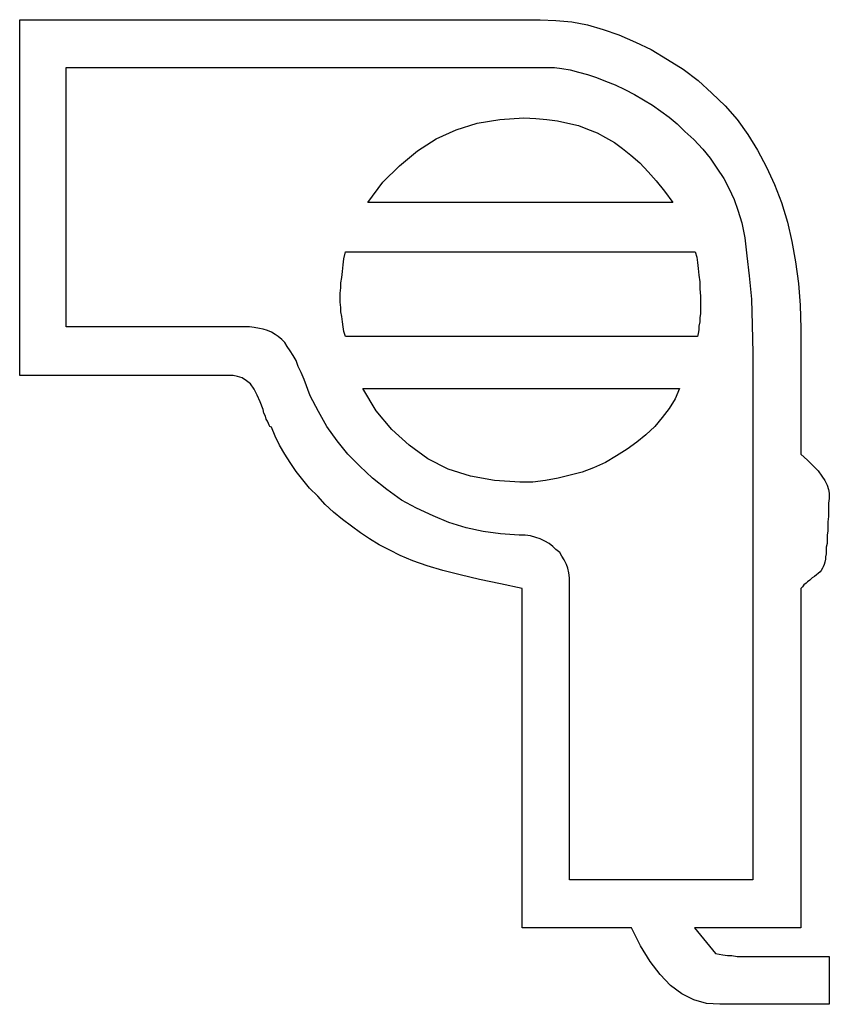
# Model space of a CAD drawing. Extents: x 0.4 to 23.7, y -0.5 to 2.1.
# Tile 5 of 5: x 21.6 to 23.7, y -0.5 to 2.1. Entities that reach past the tile are written whole.
import ezdxf

# ---------------------------------------------------------------- set-up
doc = ezdxf.new("R2010")
doc.units = 0

msp = doc.modelspace()

# ---------------------------------------------------------------- linework, layer by layer
at = {"color": 0}
for p, q in [((21.60352, 1.132813, 0.5), (21.60352, 2.060547, 0.5)), ((21.60352, 2.060547, 0.5), (22.96094, 2.060547, 0.5)), ((22.96094, 2.060547, 0.5), (23.00195, 2.058594, 0.5)), ((23.00195, 2.058594, 0.5), (23.04297, 2.054688, 0.5)), ((23.04297, 2.054688, 0.5), (23.08398, 2.046875, 0.5)), ((23.08398, 2.046875, 0.5), (23.125, 2.035156, 0.5)), ((23.125, 2.035156, 0.5), (23.16602, 2.021484, 0.5)), ((23.16602, 2.021484, 0.5), (23.20898, 2.001953, 0.5)), ((23.20898, 2.001953, 0.5), (23.25, 1.982422, 0.5)), ((23.25, 1.982422, 0.5), (23.29297, 1.957031, 0.5)), ((23.29297, 1.957031, 0.5), (23.33398, 1.931641, 0.5)), ((21.72461, 1.259766, 0.5), (21.72461, 1.935547, 0.5)), ((21.72461, 1.935547, 0.5), (22.97852, 1.935547, 0.5)), ((22.97852, 1.935547, 0.5), (22.99805, 1.935547, 0.5)), ((22.99805, 1.935547, 0.5), (23.01758, 1.933594, 0.5)), ((23.01758, 1.933594, 0.5), (23.03906, 1.929688, 0.5)), ((23.03906, 1.929688, 0.5), (23.06055, 1.923828, 0.5)), ((23.33398, 1.931641, 0.5), (23.37305, 1.902344, 0.5)), ((23.06055, 1.923828, 0.5), (23.08398, 1.917969, 0.5)), ((23.08398, 1.917969, 0.5), (23.10742, 1.910156, 0.5)), ((23.10742, 1.910156, 0.5), (23.13086, 1.900391, 0.5)), ((23.13086, 1.900391, 0.5), (23.15625, 1.890625, 0.5)), ((23.37305, 1.902344, 0.5), (23.4082, 1.869141, 0.5)), ((23.15625, 1.890625, 0.5), (23.18164, 1.878906, 0.5)), ((23.18164, 1.878906, 0.5), (23.20703, 1.865234, 0.5)), ((23.20703, 1.865234, 0.5), (23.23047, 1.851563, 0.5)), ((23.23047, 1.851563, 0.5), (23.25391, 1.837891, 0.5)), ((23.4082, 1.869141, 0.5), (23.44336, 1.835938, 0.5)), ((23.25391, 1.837891, 0.5), (23.27539, 1.822266, 0.5)), ((23.27539, 1.822266, 0.5), (23.29688, 1.806641, 0.5)), ((23.44336, 1.835938, 0.5), (23.47461, 1.800781, 0.5)), ((22.79688, 1.791016, 0.5), (22.85547, 1.800781, 0.5)), ((22.85547, 1.800781, 0.5), (22.91797, 1.804688, 0.5)), ((22.91797, 1.804688, 0.5), (22.94922, 1.802734, 0.5)), ((22.94922, 1.802734, 0.5), (22.97852, 1.800781, 0.5)), ((22.97852, 1.800781, 0.5), (23.00586, 1.796875, 0.5)), ((23.00586, 1.796875, 0.5), (23.0332, 1.791016, 0.5)), ((23.29688, 1.806641, 0.5), (23.31836, 1.789063, 0.5)), ((23.47461, 1.800781, 0.5), (23.50195, 1.761719, 0.5)), ((22.68945, 1.75, 0.5), (22.74219, 1.773438, 0.5)), ((22.74219, 1.773438, 0.5), (22.79688, 1.791016, 0.5)), ((23.0332, 1.791016, 0.5), (23.06055, 1.785156, 0.5)), ((23.06055, 1.785156, 0.5), (23.08398, 1.775391, 0.5)), ((23.08398, 1.775391, 0.5), (23.10938, 1.765625, 0.5)), ((23.31836, 1.789063, 0.5), (23.33789, 1.769531, 0.5)), ((22.64063, 1.71875, 0.5), (22.68945, 1.75, 0.5)), ((23.10938, 1.765625, 0.5), (23.13086, 1.753906, 0.5)), ((23.13086, 1.753906, 0.5), (23.1543, 1.740234, 0.5)), ((23.33789, 1.769531, 0.5), (23.36133, 1.748047, 0.5)), ((23.36133, 1.748047, 0.5), (23.38477, 1.722656, 0.5)), ((23.50195, 1.761719, 0.5), (23.52734, 1.720703, 0.5)), ((23.1543, 1.740234, 0.5), (23.17578, 1.724609, 0.5)), ((23.17578, 1.724609, 0.5), (23.19727, 1.707031, 0.5)), ((23.38477, 1.722656, 0.5), (23.4043, 1.699219, 0.5)), ((23.52734, 1.720703, 0.5), (23.55078, 1.675781, 0.5)), ((22.59375, 1.679688, 0.5), (22.64063, 1.71875, 0.5)), ((23.19727, 1.707031, 0.5), (23.2207, 1.6875, 0.5)), ((23.4043, 1.699219, 0.5), (23.42188, 1.673828, 0.5)), ((22.55078, 1.636719, 0.5), (22.59375, 1.679688, 0.5)), ((23.2207, 1.6875, 0.5), (23.24219, 1.664063, 0.5)), ((23.42188, 1.673828, 0.5), (23.43945, 1.646484, 0.5)), ((23.55078, 1.675781, 0.5), (23.57227, 1.630859, 0.5)), ((23.24219, 1.664063, 0.5), (23.26367, 1.640625, 0.5)), ((23.43945, 1.646484, 0.5), (23.45313, 1.621094, 0.5)), ((22.51172, 1.583984, 0.5), (22.55078, 1.636719, 0.5)), ((23.26367, 1.640625, 0.5), (23.28516, 1.613281, 0.5)), ((23.45313, 1.621094, 0.5), (23.4668, 1.591797, 0.5)), ((23.57227, 1.630859, 0.5), (23.58984, 1.583984, 0.5)), ((23.28516, 1.613281, 0.5), (23.30664, 1.583984, 0.5)), ((23.4668, 1.591797, 0.5), (23.47656, 1.564453, 0.5)), ((23.30664, 1.583984, 0.5), (22.51172, 1.583984, 0.5)), ((23.58984, 1.583984, 0.5), (23.60547, 1.533203, 0.5)), ((23.47656, 1.564453, 0.5), (23.48633, 1.53125, 0.5)), ((23.48633, 1.53125, 0.5), (23.49414, 1.492188, 0.5)), ((23.60547, 1.533203, 0.5), (23.61719, 1.482422, 0.5)), ((23.49414, 1.492188, 0.5), (23.5, 1.445313, 0.5)), ((23.61719, 1.482422, 0.5), (23.62695, 1.429688, 0.5)), ((22.44727, 1.421875, 0.5), (22.44922, 1.4375, 0.5)), ((22.44922, 1.4375, 0.5), (22.45313, 1.455078, 0.5)), ((22.45313, 1.455078, 0.5), (23.36523, 1.455078, 0.5)), ((23.36523, 1.455078, 0.5), (23.36914, 1.441406, 0.5)), ((23.36914, 1.441406, 0.5), (23.37109, 1.427734, 0.5)), ((23.5, 1.445313, 0.5), (23.50586, 1.392578, 0.5)), ((22.44531, 1.404297, 0.5), (22.44727, 1.421875, 0.5)), ((23.37109, 1.427734, 0.5), (23.37305, 1.412109, 0.5)), ((23.37305, 1.412109, 0.5), (23.375, 1.394531, 0.5)), ((23.62695, 1.429688, 0.5), (23.63477, 1.373047, 0.5)), ((22.44141, 1.375, 0.5), (22.44336, 1.388672, 0.5)), ((22.44336, 1.388672, 0.5), (22.44531, 1.404297, 0.5)), ((23.375, 1.394531, 0.5), (23.37695, 1.376953, 0.5)), ((23.50586, 1.392578, 0.5), (23.51172, 1.332031, 0.5)), ((22.43945, 1.347656, 0.5), (22.44141, 1.361328, 0.5)), ((22.44141, 1.361328, 0.5), (22.44141, 1.375, 0.5)), ((23.37695, 1.376953, 0.5), (23.37695, 1.359375, 0.5)), ((23.63477, 1.373047, 0.5), (23.63867, 1.316406, 0.5)), ((22.43945, 1.335938, 0.5), (22.43945, 1.347656, 0.5)), ((22.43945, 1.324219, 0.5), (22.43945, 1.335938, 0.5)), ((23.37695, 1.359375, 0.5), (23.37891, 1.339844, 0.5)), ((23.37891, 1.339844, 0.5), (23.37891, 1.320313, 0.5)), ((22.44141, 1.310547, 0.5), (22.43945, 1.324219, 0.5)), ((22.44141, 1.298828, 0.5), (22.44141, 1.310547, 0.5)), ((23.37891, 1.320313, 0.5), (23.37891, 1.306641, 0.5)), ((23.51172, 1.332031, 0.5), (23.51367, 1.265625, 0.5)), ((23.63867, 1.316406, 0.5), (23.64063, 1.255859, 0.5)), ((22.44336, 1.287109, 0.5), (22.44141, 1.298828, 0.5)), ((22.44531, 1.273438, 0.5), (22.44336, 1.287109, 0.5)), ((23.37891, 1.294922, 0.5), (23.37695, 1.283203, 0.5)), ((23.37695, 1.283203, 0.5), (23.37695, 1.273438, 0.5)), ((23.37891, 1.306641, 0.5), (23.37891, 1.294922, 0.5)), ((22.20313, 1.259766, 0.5), (21.72461, 1.259766, 0.5)), ((22.21484, 1.257813, 0.5), (22.20313, 1.259766, 0.5)), ((22.22852, 1.255859, 0.5), (22.21484, 1.257813, 0.5)), ((22.44727, 1.259766, 0.5), (22.44531, 1.273438, 0.5)), ((22.44922, 1.248047, 0.5), (22.44727, 1.259766, 0.5)), ((23.37695, 1.273438, 0.5), (23.375, 1.261719, 0.5)), ((23.375, 1.261719, 0.5), (23.375, 1.251953, 0.5)), ((23.51367, 1.265625, 0.5), (23.51563, 1.191406, 0.5)), ((22.23828, 1.253906, 0.5), (22.22852, 1.255859, 0.5)), ((22.25, 1.25, 0.5), (22.23828, 1.253906, 0.5)), ((22.25977, 1.246094, 0.5), (22.25, 1.25, 0.5)), ((22.26953, 1.240234, 0.5), (22.25977, 1.246094, 0.5)), ((22.27734, 1.234375, 0.5), (22.26953, 1.240234, 0.5)), ((22.28711, 1.226563, 0.5), (22.27734, 1.234375, 0.5)), ((22.45313, 1.234375, 0.5), (22.44922, 1.248047, 0.5)), ((23.37109, 1.234375, 0.5), (22.45313, 1.234375, 0.5)), ((23.37305, 1.242188, 0.5), (23.37109, 1.234375, 0.5)), ((23.375, 1.251953, 0.5), (23.37305, 1.242188, 0.5)), ((23.64063, 1.255859, 0.5), (23.64063, 0.927734, 0.5)), ((22.29492, 1.21875, 0.5), (22.28711, 1.226563, 0.5)), ((22.30078, 1.208984, 0.5), (22.29492, 1.21875, 0.5)), ((22.30859, 1.197266, 0.5), (22.30078, 1.208984, 0.5)), ((22.31641, 1.185547, 0.5), (22.30859, 1.197266, 0.5)), ((22.32422, 1.171875, 0.5), (22.31641, 1.185547, 0.5)), ((23.51563, 1.191406, 0.5), (23.51563, 1.109375, 0.5)), ((22.33008, 1.15625, 0.5), (22.32422, 1.171875, 0.5)), ((22.33789, 1.140625, 0.5), (22.33008, 1.15625, 0.5)), ((22.16016, 1.132813, 0.5), (21.60352, 1.132813, 0.5)), ((22.17188, 1.130859, 0.5), (22.16016, 1.132813, 0.5)), ((22.18359, 1.126953, 0.5), (22.17188, 1.130859, 0.5)), ((22.3457, 1.123047, 0.5), (22.33789, 1.140625, 0.5)), ((22.19531, 1.119141, 0.5), (22.18359, 1.126953, 0.5)), ((22.20508, 1.111328, 0.5), (22.19531, 1.119141, 0.5)), ((22.21484, 1.097656, 0.5), (22.20508, 1.111328, 0.5)), ((22.36133, 1.080078, 0.5), (22.3457, 1.123047, 0.5)), ((23.51563, 1.109375, 0.5), (23.51563, -0.181641, 0.5)), ((22.22266, 1.082031, 0.5), (22.21484, 1.097656, 0.5)), ((22.23047, 1.064453, 0.5), (22.22266, 1.082031, 0.5)), ((22.38281, 1.039063, 0.5), (22.36133, 1.080078, 0.5)), ((22.5332, 1.041016, 0.5), (22.49805, 1.099609, 0.5)), ((22.49805, 1.099609, 0.5), (23.32422, 1.099609, 0.5)), ((23.32422, 1.099609, 0.5), (23.3125, 1.072266, 0.5)), ((22.23828, 1.044922, 0.5), (22.23047, 1.064453, 0.5)), ((23.3125, 1.072266, 0.5), (23.29688, 1.046875, 0.5)), ((22.24023, 1.035156, 0.5), (22.23828, 1.044922, 0.5)), ((22.24414, 1.027344, 0.5), (22.24023, 1.035156, 0.5)), ((22.24609, 1.019531, 0.5), (22.24414, 1.027344, 0.5)), ((22.4043, 1, 0.5), (22.38281, 1.039063, 0.5)), ((22.57422, 0.992188, 0.5), (22.5332, 1.041016, 0.5)), ((23.29688, 1.046875, 0.5), (23.2793, 1.023438, 0.5)), ((22.25, 1.013672, 0.5), (22.24609, 1.019531, 0.5)), ((22.25195, 1.007813, 0.5), (22.25, 1.013672, 0.5)), ((22.25391, 1.003906, 0.5), (22.25195, 1.007813, 0.5)), ((22.25586, 1, 0.5), (22.25391, 1.003906, 0.5)), ((23.2793, 1.023438, 0.5), (23.25977, 1, 0.5)), ((22.25977, 0.998047, 0.5), (22.25586, 1, 0.5)), ((22.26953, 0.974609, 0.5), (22.25977, 0.998047, 0.5)), ((22.43164, 0.962891, 0.5), (22.4043, 1, 0.5)), ((22.61914, 0.951172, 0.5), (22.57422, 0.992188, 0.5)), ((23.23633, 0.978516, 0.5), (23.21289, 0.958984, 0.5)), ((23.25977, 1, 0.5), (23.23633, 0.978516, 0.5)), ((22.28125, 0.951172, 0.5), (22.26953, 0.974609, 0.5)), ((22.29492, 0.927734, 0.5), (22.28125, 0.951172, 0.5)), ((22.45898, 0.927734, 0.5), (22.43164, 0.962891, 0.5)), ((22.66797, 0.916016, 0.5), (22.61914, 0.951172, 0.5)), ((23.21289, 0.958984, 0.5), (23.1875, 0.941406, 0.5)), ((22.30859, 0.90625, 0.5), (22.29492, 0.927734, 0.5)), ((22.49023, 0.896484, 0.5), (22.45898, 0.927734, 0.5)), ((23.1875, 0.941406, 0.5), (23.16016, 0.923828, 0.5)), ((23.64063, 0.927734, 0.5), (23.6582, 0.912109, 0.5)), ((22.32422, 0.882813, 0.5), (22.30859, 0.90625, 0.5)), ((22.7207, 0.888672, 0.5), (22.66797, 0.916016, 0.5)), ((23.13086, 0.90625, 0.5), (23.09961, 0.892578, 0.5)), ((23.16016, 0.923828, 0.5), (23.13086, 0.90625, 0.5)), ((23.6582, 0.912109, 0.5), (23.67188, 0.898438, 0.5)), ((23.67188, 0.898438, 0.5), (23.68555, 0.884766, 0.5)), ((22.3418, 0.861328, 0.5), (22.32422, 0.882813, 0.5)), ((22.52344, 0.865234, 0.5), (22.49023, 0.896484, 0.5)), ((22.7793, 0.871094, 0.5), (22.7207, 0.888672, 0.5)), ((23.03906, 0.873047, 0.5), (23.00781, 0.865234, 0.5)), ((23.07031, 0.880859, 0.5), (23.03906, 0.873047, 0.5)), ((23.09961, 0.892578, 0.5), (23.07031, 0.880859, 0.5)), ((23.68555, 0.884766, 0.5), (23.69531, 0.871094, 0.5)), ((22.35938, 0.839844, 0.5), (22.3418, 0.861328, 0.5)), ((22.56055, 0.835938, 0.5), (22.52344, 0.865234, 0.5)), ((22.8418, 0.859375, 0.5), (22.7793, 0.871094, 0.5)), ((22.9082, 0.855469, 0.5), (22.8418, 0.859375, 0.5)), ((22.94141, 0.855469, 0.5), (22.9082, 0.855469, 0.5)), ((22.97461, 0.859375, 0.5), (22.94141, 0.855469, 0.5)), ((23.00781, 0.865234, 0.5), (22.97461, 0.859375, 0.5)), ((23.69531, 0.871094, 0.5), (23.70313, 0.859375, 0.5)), ((23.70313, 0.859375, 0.5), (23.70898, 0.847656, 0.5)), ((23.70898, 0.847656, 0.5), (23.71289, 0.835938, 0.5)), ((22.38086, 0.818359, 0.5), (22.35938, 0.839844, 0.5)), ((22.59961, 0.808594, 0.5), (22.56055, 0.835938, 0.5)), ((23.71289, 0.835938, 0.5), (23.71484, 0.826172, 0.5)), ((23.71484, 0.826172, 0.5), (23.71484, 0.824219, 0.5)), ((23.71484, 0.824219, 0.5), (23.71484, 0.8125, 0.5)), ((22.40039, 0.796875, 0.5), (22.38086, 0.818359, 0.5)), ((22.42188, 0.777344, 0.5), (22.40039, 0.796875, 0.5)), ((22.63867, 0.787109, 0.5), (22.59961, 0.808594, 0.5)), ((23.71484, 0.8125, 0.5), (23.71289, 0.800781, 0.5)), ((23.71289, 0.800781, 0.5), (23.71289, 0.789063, 0.5)), ((22.44531, 0.757813, 0.5), (22.42188, 0.777344, 0.5)), ((22.68164, 0.767578, 0.5), (22.63867, 0.787109, 0.5)), ((23.71289, 0.789063, 0.5), (23.71289, 0.777344, 0.5)), ((23.71289, 0.777344, 0.5), (23.71289, 0.765625, 0.5)), ((22.46875, 0.740234, 0.5), (22.44531, 0.757813, 0.5)), ((22.72266, 0.75, 0.5), (22.68164, 0.767578, 0.5)), ((22.76758, 0.736328, 0.5), (22.72266, 0.75, 0.5)), ((23.71289, 0.765625, 0.5), (23.71094, 0.751953, 0.5)), ((23.71094, 0.751953, 0.5), (23.71094, 0.740234, 0.5)), ((22.49219, 0.722656, 0.5), (22.46875, 0.740234, 0.5)), ((22.51563, 0.707031, 0.5), (22.49219, 0.722656, 0.5)), ((22.8125, 0.726563, 0.5), (22.76758, 0.736328, 0.5)), ((22.85742, 0.720703, 0.5), (22.8125, 0.726563, 0.5)), ((22.90625, 0.716797, 0.5), (22.85742, 0.720703, 0.5)), ((23.71094, 0.728516, 0.5), (23.70898, 0.716797, 0.5)), ((23.71094, 0.740234, 0.5), (23.71094, 0.728516, 0.5)), ((22.54102, 0.691406, 0.5), (22.51563, 0.707031, 0.5)), ((22.92188, 0.716797, 0.5), (22.90625, 0.716797, 0.5)), ((22.93555, 0.714844, 0.5), (22.92188, 0.716797, 0.5)), ((22.94922, 0.710938, 0.5), (22.93555, 0.714844, 0.5)), ((22.96094, 0.707031, 0.5), (22.94922, 0.710938, 0.5)), ((22.97266, 0.701172, 0.5), (22.96094, 0.707031, 0.5)), ((22.98438, 0.695313, 0.5), (22.97266, 0.701172, 0.5)), ((22.99414, 0.6875, 0.5), (22.98438, 0.695313, 0.5)), ((23.70898, 0.695313, 0.5), (23.70703, 0.685547, 0.5)), ((23.70898, 0.716797, 0.5), (23.70898, 0.705078, 0.5)), ((23.70898, 0.705078, 0.5), (23.70898, 0.695313, 0.5)), ((22.56836, 0.677734, 0.5), (22.54102, 0.691406, 0.5)), ((22.5957, 0.664063, 0.5), (22.56836, 0.677734, 0.5)), ((23.00195, 0.679688, 0.5), (22.99414, 0.6875, 0.5)), ((23.01172, 0.671875, 0.5), (23.00195, 0.679688, 0.5)), ((23.01758, 0.662109, 0.5), (23.01172, 0.671875, 0.5)), ((23.70703, 0.667969, 0.5), (23.70508, 0.660156, 0.5)), ((23.70703, 0.685547, 0.5), (23.70703, 0.675781, 0.5)), ((23.70703, 0.675781, 0.5), (23.70703, 0.667969, 0.5)), ((22.62891, 0.650391, 0.5), (22.5957, 0.664063, 0.5)), ((22.66602, 0.636719, 0.5), (22.62891, 0.650391, 0.5)), ((23.02344, 0.652344, 0.5), (23.01758, 0.662109, 0.5)), ((23.0293, 0.640625, 0.5), (23.02344, 0.652344, 0.5)), ((23.70313, 0.646484, 0.5), (23.70117, 0.640625, 0.5)), ((23.70508, 0.654297, 0.5), (23.70313, 0.646484, 0.5)), ((23.70508, 0.660156, 0.5), (23.70508, 0.654297, 0.5)), ((22.70703, 0.625, 0.5), (22.66602, 0.636719, 0.5)), ((22.75195, 0.613281, 0.5), (22.70703, 0.625, 0.5)), ((23.0332, 0.630859, 0.5), (23.0293, 0.640625, 0.5)), ((23.03516, 0.619141, 0.5), (23.0332, 0.630859, 0.5)), ((23.03711, 0.605469, 0.5), (23.03516, 0.619141, 0.5)), ((23.68555, 0.617188, 0.5), (23.68164, 0.613281, 0.5)), ((23.69141, 0.621094, 0.5), (23.68555, 0.617188, 0.5)), ((23.69336, 0.625, 0.5), (23.69141, 0.621094, 0.5)), ((23.69727, 0.630859, 0.5), (23.69336, 0.625, 0.5)), ((23.69922, 0.634766, 0.5), (23.69727, 0.630859, 0.5)), ((23.70117, 0.640625, 0.5), (23.69922, 0.634766, 0.5)), ((22.80273, 0.601563, 0.5), (22.75195, 0.613281, 0.5)), ((22.85742, 0.589844, 0.5), (22.80273, 0.601563, 0.5)), ((23.03711, 0.59375, 0.5), (23.03711, 0.605469, 0.5)), ((23.03711, 0.591797, 0.5), (23.03711, 0.59375, 0.5)), ((23.03711, 0.59375, 0.5), (23.03711, 0.59375, 0.5)), ((23.03711, 0.59375, 0.5), (23.03711, 0.59375, 0.5)), ((23.03711, -0.181641, 0.5), (23.03711, 0.591797, 0.5)), ((23.03711, 0.591797, 0.5), (23.03711, 0.591797, 0.5)), ((23.03711, 0.591797, 0.5), (23.03711, 0.591797, 0.5)), ((23.6543, 0.591797, 0.5), (23.64844, 0.587891, 0.5)), ((23.6582, 0.595703, 0.5), (23.6543, 0.591797, 0.5)), ((23.66406, 0.599609, 0.5), (23.6582, 0.595703, 0.5)), ((23.66992, 0.605469, 0.5), (23.66406, 0.599609, 0.5)), ((23.67578, 0.609375, 0.5), (23.66992, 0.605469, 0.5)), ((23.68164, 0.613281, 0.5), (23.67578, 0.609375, 0.5)), ((22.91406, 0.578125, 0.5), (22.85742, 0.589844, 0.5)), ((22.91406, -0.306641, 0.5), (22.91406, 0.578125, 0.5)), ((23.64453, 0.582031, 0.5), (23.64063, 0.578125, 0.5)), ((23.64063, 0.578125, 0.5), (23.64063, -0.306641, 0.5)), ((23.64844, 0.587891, 0.5), (23.64453, 0.582031, 0.5)), ((23.51563, -0.181641, 0.5), (23.03711, -0.181641, 0.5)), ((23.19922, -0.306641, 0.5), (22.91406, -0.306641, 0.5)), ((23.22266, -0.353516, 0.5), (23.19922, -0.306641, 0.5)), ((23.64063, -0.306641, 0.5), (23.36328, -0.306641, 0.5)), ((23.36328, -0.306641, 0.5), (23.41797, -0.373047, 0.5)), ((23.24805, -0.394531, 0.5), (23.22266, -0.353516, 0.5)), ((23.41797, -0.373047, 0.5), (23.42773, -0.375, 0.5)), ((23.42773, -0.375, 0.5), (23.4375, -0.376953, 0.5)), ((23.4375, -0.376953, 0.5), (23.44922, -0.378906, 0.5)), ((23.44922, -0.378906, 0.5), (23.46094, -0.378906, 0.5)), ((23.46094, -0.378906, 0.5), (23.47461, -0.380859, 0.5)), ((23.47461, -0.380859, 0.5), (23.48828, -0.380859, 0.5)), ((23.48828, -0.380859, 0.5), (23.50391, -0.380859, 0.5)), ((23.50391, -0.380859, 0.5), (23.51953, -0.380859, 0.5)), ((23.51953, -0.380859, 0.5), (23.71484, -0.380859, 0.5)), ((23.71484, -0.380859, 0.5), (23.71484, -0.505859, 0.5)), ((23.27344, -0.427734, 0.5), (23.24805, -0.394531, 0.5)), ((23.30078, -0.457031, 0.5), (23.27344, -0.427734, 0.5)), ((23.33008, -0.478516, 0.5), (23.30078, -0.457031, 0.5)), ((23.36133, -0.494141, 0.5), (23.33008, -0.478516, 0.5)), ((23.39453, -0.503906, 0.5), (23.36133, -0.494141, 0.5)), ((23.42969, -0.505859, 0.5), (23.39453, -0.503906, 0.5)), ((23.71484, -0.505859, 0.5), (23.42969, -0.505859, 0.5))]:
    msp.add_line(p, q, dxfattribs=at)

doc.saveas('drawing.dxf')
